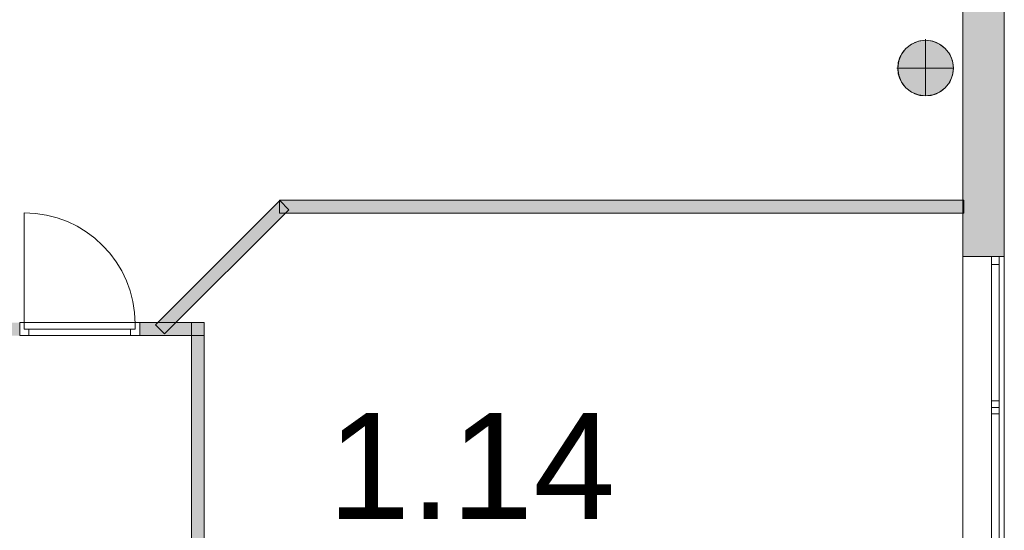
# Model space of a CAD drawing. Header units: inches. Extents: x 15 to 546804, y -66 to 267312.
# Tile 123 of 256: x 443757 to 451381, y 65258 to 69213. Entities that reach past the tile are written whole.
import ezdxf

# ---------------------------------------------------------------- set-up
doc = ezdxf.new("R2010")
doc.units = ezdxf.units.IN
doc.header["$MEASUREMENT"] = 0
doc.layers.add('Binnenwanden', color=2, linetype='Continuous')
doc.styles.add('style1', font='arial.ttf', dxfattribs={"height": 250})

msp = doc.modelspace()

# ---------------------------------------------------------------- hatches: boundary and pattern name
at = {"lineweight": 20}
h = msp.add_hatch(color=7, dxfattribs=at)
h.dxf.hatch_style = 1
h.paths.add_polyline_path([(443686.5, 72884), (443586.5, 72884), (443586.5, 66866.8), (443686.5, 66866.8)])
h.paths.add_polyline_path([(443757.5, 66866.8), (443586.5, 66866.8), (443586.5, 66766.8), (443757.5, 66766.8)])
h.paths.add_polyline_path([(444808, 66849.3), (444825.5, 66866.8), (444686.5, 66866.8), (444686.5, 66766.8), (445086.5, 66766.8), (445086.5, 66866.8), (444966.9, 66866.8), (444878.6, 66778.6)])
h = msp.add_hatch(color=7, dxfattribs=at)
h.dxf.hatch_style = 1
h.paths.add_polyline_path([(451060.6, 67377.8), (451380.6, 67377.8), (451380.6, 69922.8), (451060.6, 69922.8)])
h = msp.add_hatch(color=7, dxfattribs=at)
h.dxf.hatch_style = 1
h.paths.add_polyline_path([(450986.4, 68838.6, 1), (450555.6, 68838.6, 1)])
h = msp.add_hatch(color=7, dxfattribs=at)
h.dxf.hatch_style = 1
h.paths.add_polyline_path([(444966.9, 66866.8), (444825.5, 66866.8), (444808, 66849.3), (444878.6, 66778.6)])
h.paths.add_polyline_path([(445815.3, 67714.8), (445768.1, 67714.8), (445768.1, 67809.1), (444825.5, 66866.8), (444966.9, 66866.8)])
h = msp.add_hatch(color=7, dxfattribs=at)
h.dxf.hatch_style = 1
h.paths.add_polyline_path([(445768.1, 67714.8), (451060.6, 67714.8), (451060.6, 67814.8), (445768.1, 67814.8)])
h = msp.add_hatch(color=7, dxfattribs=at)
h.dxf.hatch_style = 1
h.paths.add_polyline_path([(445186.5, 66866.8), (445086.5, 66866.8), (445086.5, 66766.8), (445186.5, 66766.8)])
h.paths.add_polyline_path([(445186.5, 66766.8), (445086.5, 66766.8), (445086.5, 65183.6), (445186.5, 65183.6)])
h.paths.add_polyline_path([(445186.5, 64254.6), (445086.5, 64254.6), (445086.5, 63824.9), (445186.5, 63824.9)])
h.paths.add_polyline_path([(451060.6, 64089.9), (445186.5, 64089.9), (445186.5, 63989.9), (451060.6, 63989.9)])
h.paths.add_polyline_path([(445186.5, 62895.9), (444886.5, 62895.9), (444886.5, 62795.9), (445186.5, 62795.9)])
h.paths.add_polyline_path([(444886.5, 62895.9), (444786.5, 62895.9), (444786.5, 61854.7, -0.124092), (444886.5, 61821.7)])
h.paths.add_polyline_path([(451060.6, 61089.9), (444886.5, 61089.9), (444886.5, 60989.9), (451060.6, 60989.9)])
h.paths.add_polyline_path([(444886.5, 61457.9, -0.124092), (444786.5, 61424.9), (444786.5, 59165.1), (444886.5, 59165.1)])

# ---------------------------------------------------------------- linework, layer by layer
at = {"color": 7, "lineweight": 20}
for p, q in [((451060.6, 76637.8), (451060.6, 56728.8)), ((451380.6, 76637.8), (451380.6, 60247.8)), ((451380.6, 76637.8, 300), (451380.6, 60247.8, 300)), ((451060.6, 69922.8, 4476.5), (451060.6, 67377.8, 4476.5)), ((451380.6, 67377.8, 4476.5), (451380.6, 69922.8, 4476.5)), ((450618.7, 68990.2, 0), (450618.7, 68990.2, 7000)), ((450663.3, 69024.4, 0), (450663.3, 69024.4, 7000)), ((450715.2, 69045.9, 0), (450715.2, 69045.9, 7000)), ((450771, 69060.9, 0), (450771, 69053.3, 0)), ((450771, 69053.3, 0), (450771, 69053.3, 7000)), ((450771, 69053.3, 0), (450771, 68622.4, 0)), ((450826.8, 69045.9, 0), (450826.8, 69045.9, 7000)), ((450878.7, 69024.4, 0), (450878.7, 69024.4, 7000)), ((450923.3, 68990.2, 0), (450923.3, 68990.2, 7000)), ((450584.4, 68945.5, 0), (450584.4, 68945.5, 7000)), ((450957.6, 68945.5, 0), (450957.6, 68945.5, 7000)), ((450548, 68837.8, 0), (450555.6, 68837.8, 0)), ((450555.6, 68837.8, 0), (450555.6, 68837.8, 7000)), ((450555.6, 68837.8, 0), (450986.4, 68837.8, 0)), ((450562.9, 68893.6, 0), (450562.9, 68893.6, 7000)), ((450979.1, 68893.6, 0), (450979.1, 68893.6, 7000)), ((450986.4, 68837.8, 0), (450986.4, 68837.8, 7000)), ((450562.9, 68782.1, 0), (450562.9, 68782.1, 7000)), ((450979.1, 68782.1, 0), (450979.1, 68782.1, 7000)), ((450584.4, 68730.1, 0), (450584.4, 68730.1, 7000)), ((450618.7, 68685.5, 0), (450618.7, 68685.5, 7000)), ((450923.3, 68685.5, 0), (450923.3, 68685.5, 7000)), ((450957.6, 68730.1, 0), (450957.6, 68730.1, 7000)), ((450663.3, 68651.3, 0), (450663.3, 68651.3, 7000)), ((450715.2, 68629.7, 0), (450715.2, 68629.7, 7000)), ((450771, 68622.4, 0), (450771, 68622.4, 7000)), ((450826.8, 68629.7, 0), (450826.8, 68629.7, 7000)), ((450878.7, 68651.3, 0), (450878.7, 68651.3, 7000)), ((444808, 66849.3, 7000), (445771, 67812, 7000)), ((444808, 66849.3, 9700), (445771, 67812, 9700)), ((451060.6, 67814.8, 0), (445768.1, 67814.8, 0)), ((445768.1, 67814.8, 0), (445768.1, 67714.8, 0)), ((445768.1, 67714.8, 7000), (445768.1, 67814.8, 7000)), ((445768.1, 67814.8, 7000), (451068.4, 67814.8, 7000)), ((445768.1, 67814.8, 9700), (451068.4, 67814.8, 9700)), ((445768.1, 67714.8, 9700), (445768.1, 67814.8, 9700)), ((445768.1, 67814.8, 7000), (445768.1, 67814.8, 9700)), ((445771, 67812, 7000), (445841.7, 67741.3, 7000)), ((445771, 67812, 9700), (445841.7, 67741.3, 9700)), ((445771, 67812, 7000), (445771, 67812, 9700)), ((451060.6, 67714.8, 0), (451060.6, 67814.8, 0)), ((451068.4, 67814.8, 7000), (451068.4, 67714.8, 7000)), ((451068.4, 67814.8, 9700), (451068.4, 67714.8, 9700)), ((451068.4, 67814.8, 7000), (451068.4, 67814.8, 9700)), ((443792.5, 66856.8, 7000), (443792.5, 67715.8, 7000)), ((445841.7, 67741.3, 7000), (444878.6, 66778.6, 7000)), ((445841.7, 67741.3, 9700), (444878.6, 66778.6, 9700)), ((445768.1, 67714.8, 0), (451060.6, 67714.8, 0)), ((451068.4, 67714.8, 7000), (445768.1, 67714.8, 7000)), ((451068.4, 67714.8, 9700), (445768.1, 67714.8, 9700)), ((445768.1, 67714.8, 7000), (445768.1, 67714.8, 9700)), ((445841.7, 67741.3, 7000), (445841.7, 67741.3, 9700)), ((451068.4, 67714.8, 7000), (451068.4, 67714.8, 9700)), ((451060.6, 67377.8, 4476.5), (451380.6, 67377.8, 4476.5)), ((451380.6, 67377.8, 4476.5), (451060.6, 67377.8, 4476.5)), ((451280.6, 67377.8, 6076.5), (451280.6, 62677.8, 6076.5)), ((451280.6, 62677.8, 4476.5), (451280.6, 67377.8, 4476.5)), ((451280.6, 67377.8, 4476.5), (451280.6, 67377.8, 6076.5)), ((451380.6, 67377.8, 6076.5), (451280.6, 67377.8, 6076.5)), ((451380.6, 67377.8, 4476.5), (451280.6, 67377.8, 4476.5)), ((451280.6, 67377.8, 4476.5), (451280.6, 65027.8, 4476.5)), ((451340.6, 67377.8, 4476.5), (451280.6, 67377.8, 4476.5)), ((451340.6, 67377.8, 6076.5), (451280.6, 67377.8, 6076.5)), ((451280.6, 65027.8, 6076.5), (451280.6, 67377.8, 6076.5)), ((451280.6, 67377.8, 6076.5), (451280.6, 67377.8, 4476.5)), ((451340.6, 67317.8, 4536.5), (451280.6, 67317.8, 4536.5)), ((451280.6, 65087.8, 4536.5), (451280.6, 67317.8, 4536.5)), ((451340.6, 67317.8, 6016.5), (451280.6, 67317.8, 6016.5)), ((451280.6, 67317.8, 4536.5), (451280.6, 67317.8, 6016.5)), ((451280.6, 67317.8, 6016.5), (451280.6, 65087.8, 6016.5)), ((451340.6, 67377.8, 4476.5), (451340.6, 65027.8, 4476.5)), ((451340.6, 65027.8, 6076.5), (451340.6, 67377.8, 6076.5)), ((451340.6, 67377.8, 6076.5), (451340.6, 67377.8, 4476.5)), ((451340.6, 65087.8, 4536.5), (451340.6, 67317.8, 4536.5)), ((451340.6, 67317.8, 4536.5), (451340.6, 67317.8, 6016.5)), ((451340.6, 67317.8, 6016.5), (451340.6, 65087.8, 6016.5)), ((451380.6, 67377.8, 6076.5), (451380.6, 62677.8, 6076.5)), ((451380.6, 62677.8, 4476.5), (451380.6, 67377.8, 4476.5)), ((451380.6, 67377.8, 4476.5), (451380.6, 67377.8, 6076.5)), ((443827.5, 66866.8, 9200), (443757.5, 66866.8, 9200)), ((443757.5, 66766.8, 9200), (443757.5, 66866.8, 9200)), ((443757.5, 66766.8, 9700), (443757.5, 66866.8, 9700)), ((443757.5, 66866.8, 9200), (443757.5, 66866.8, 9700)), ((443757.5, 66866.8, 9700), (444686.5, 66866.8, 9700)), ((443757.5, 66866.8, 7000), (443792.5, 66866.8, 7000)), ((444686.5, 66866.8, 9200), (443757.5, 66866.8, 9200)), ((443757.5, 66866.8, 9200), (443757.5, 66866.8, 7000)), ((443757.5, 66766.8, 7000), (443757.5, 66866.8, 7000)), ((443757.5, 66766.8, 9200), (443757.5, 66866.8, 9200)), ((443792.5, 66816.8, 7000), (443792.5, 66866.8, 7000)), ((443792.5, 66866.8, 9165), (443792.5, 66866.8, 7000)), ((444651.5, 66866.8, 9165), (443792.5, 66866.8, 9165)), ((443792.5, 66816.8, 9165), (443792.5, 66866.8, 9165)), ((443792.5, 66856.8, 9165), (443792.5, 66856.8, 7000)), ((443792.5, 66816.8, 9165), (443792.5, 66856.8, 9165)), ((443792.5, 66816.8, 7000), (443792.5, 66856.8, 7000)), ((443827.5, 66866.8, 9630), (444616.5, 66866.8, 9630)), ((443827.5, 66866.8, 9200), (443827.5, 66866.8, 9630)), ((444616.5, 66866.8, 9630), (444616.5, 66866.8, 9200)), ((444686.5, 66866.8, 9200), (444616.5, 66866.8, 9200)), ((444651.5, 66866.8, 7000), (444686.5, 66866.8, 7000)), ((444651.5, 66816.8, 7000), (444651.5, 66866.8, 7000)), ((444651.5, 66866.8, 7000), (444651.5, 66866.8, 9165)), ((444651.5, 66816.8, 9165), (444651.5, 66866.8, 9165)), ((444651.5, 66856.8, 7000), (444651.5, 66856.8, 9165)), ((444651.5, 66816.8, 9165), (444651.5, 66856.8, 9165)), ((444651.5, 66816.8, 7000), (444651.5, 66856.8, 7000)), ((444686.5, 66766.8, 9200), (444686.5, 66866.8, 9200)), ((444686.5, 66866.8, 9700), (444686.5, 66866.8, 9200)), ((444686.5, 66766.8, 9700), (444686.5, 66866.8, 9700)), ((444686.5, 66866.8, 7000), (444686.5, 66866.8, 9200)), ((444686.5, 66766.8, 7000), (444686.5, 66866.8, 7000)), ((444686.5, 66766.8, 9200), (444686.5, 66866.8, 9200)), ((444686.5, 66766.8, 7000), (444686.5, 66866.8, 7000)), ((444686.5, 66866.8, 7000), (445186.5, 66866.8, 7000)), ((444686.5, 66766.8, 9700), (444686.5, 66866.8, 9700)), ((444686.5, 66866.8, 9700), (445186.5, 66866.8, 9700)), ((444686.5, 66866.8, 7000), (444686.5, 66866.8, 9700)), ((445086.5, 66866.8, 7000), (445186.5, 66866.8, 7000)), ((445086.5, 65183.6, 7000), (445086.5, 66866.8, 7000)), ((445086.5, 66866.8, 9700), (445186.5, 66866.8, 9700)), ((445086.5, 65183.6, 9700), (445086.5, 66866.8, 9700)), ((445086.5, 66866.8, 7000), (445086.5, 66866.8, 9700)), ((445186.5, 66866.8, 7000), (445186.5, 65183.6, 7000)), ((445186.5, 66866.8, 9700), (445186.5, 65183.6, 9700)), ((445186.5, 66866.8, 7000), (445186.5, 66866.8, 9700)), ((445186.5, 66866.8, 7000), (445186.5, 66766.8, 7000)), ((445186.5, 66866.8, 9700), (445186.5, 66766.8, 9700)), ((445186.5, 66866.8, 7000), (445186.5, 66866.8, 9700)), ((443792.5, 66816.8, 9165), (443792.5, 66816.8, 7000)), ((443827.5, 66816.8, 7000), (443792.5, 66816.8, 7000)), ((443827.5, 66816.8, 9165), (443792.5, 66816.8, 9165)), ((443792.5, 66816.8, 7000), (444651.5, 66816.8, 7000)), ((443792.5, 66816.8, 9165), (443792.5, 66816.8, 7000)), ((444651.5, 66816.8, 9165), (443792.5, 66816.8, 9165)), ((443792.5, 66816.8, 7000), (443847.3, 66816.8, 7070.8)), ((443847.3, 66816.8, 9059.2), (443792.5, 66816.8, 9130)), ((443827.5, 66816.8, 9630), (444616.5, 66816.8, 9630)), ((444616.5, 66816.8, 9200), (443827.5, 66816.8, 9200)), ((443827.5, 66816.8, 9200), (443827.5, 66816.8, 9630)), ((443827.5, 66766.8, 7000), (443827.5, 66816.8, 7000)), ((443827.5, 66766.8, 9130), (443827.5, 66816.8, 9130)), ((443827.5, 66816.8, 9130), (443827.5, 66816.8, 7000)), ((444616.5, 66816.8, 9130), (443827.5, 66816.8, 9130)), ((444616.5, 66816.8, 9165), (443827.5, 66816.8, 9165)), ((443827.5, 66816.8, 9130), (443827.5, 66816.8, 9165)), ((443956.8, 66816.8, 8917.6), (443902, 66816.8, 8988.4)), ((443902, 66816.8, 7141.6), (443956.8, 66816.8, 7212.4)), ((444066.4, 66816.8, 8776), (444011.6, 66816.8, 8846.8)), ((444011.6, 66816.8, 7283.2), (444066.4, 66816.8, 7354)), ((444175.9, 66816.8, 8634.5), (444121.1, 66816.8, 8705.2)), ((444121.1, 66816.8, 7424.8), (444175.9, 66816.8, 7495.5)), ((444285.4, 66816.8, 8492.9), (444230.7, 66816.8, 8563.7)), ((444230.7, 66816.8, 7566.3), (444285.4, 66816.8, 7637.1)), ((444395, 66816.8, 8351.3), (444340.2, 66816.8, 8422.1)), ((444340.2, 66816.8, 7707.9), (444395, 66816.8, 7778.7)), ((444504.5, 66816.8, 8209.7), (444449.8, 66816.8, 8280.5)), ((444449.8, 66816.8, 7849.5), (444504.5, 66816.8, 7920.3)), ((444614.1, 66816.8, 8068.1), (444559.3, 66816.8, 8138.9)), ((444559.3, 66816.8, 7991.1), (444614.1, 66816.8, 8061.9)), ((444616.5, 66816.8, 9630), (444616.5, 66816.8, 9200)), ((444616.5, 66766.8, 9130), (444616.5, 66816.8, 9130)), ((444616.5, 66766.8, 7000), (444616.5, 66816.8, 7000)), ((444616.5, 66816.8, 7000), (444616.5, 66816.8, 9130)), ((444616.5, 66816.8, 7000), (444651.5, 66816.8, 7000)), ((444616.5, 66816.8, 9165), (444651.5, 66816.8, 9165)), ((444616.5, 66816.8, 9130), (444616.5, 66816.8, 9165)), ((444651.5, 66816.8, 7000), (444651.5, 66816.8, 9165)), ((444651.5, 66816.8, 7000), (444651.5, 66816.8, 9165)), ((444878.6, 66778.6, 7000), (444808, 66849.3, 7000)), ((444878.6, 66778.6, 9700), (444808, 66849.3, 9700)), ((444808, 66849.3, 7000), (444808, 66849.3, 9700)), ((444878.6, 66778.6, 7000), (444878.6, 66778.6, 9700)), ((443827.5, 66766.8, 9200), (443757.5, 66766.8, 9200)), ((443757.5, 66766.8, 9200), (443757.5, 66766.8, 9700)), ((443757.5, 66766.8, 9700), (444686.5, 66766.8, 9700)), ((443757.5, 66766.8, 7000), (443827.5, 66766.8, 7000)), ((444686.5, 66766.8, 9200), (443757.5, 66766.8, 9200)), ((443757.5, 66766.8, 9200), (443757.5, 66766.8, 7000)), ((443827.5, 66766.8, 9200), (443827.5, 66766.8, 9630)), ((443827.5, 66766.8, 9630), (444616.5, 66766.8, 9630)), ((444616.5, 66766.8, 9130), (443827.5, 66766.8, 9130)), ((443827.5, 66766.8, 9130), (443827.5, 66766.8, 7000)), ((444686.5, 66766.8, 9200), (444616.5, 66766.8, 9200)), ((444616.5, 66766.8, 9630), (444616.5, 66766.8, 9200)), ((444616.5, 66766.8, 7000), (444616.5, 66766.8, 9130)), ((444616.5, 66766.8, 7000), (444686.5, 66766.8, 7000)), ((444686.5, 66766.8, 9700), (444686.5, 66766.8, 9200)), ((444686.5, 66766.8, 7000), (444686.5, 66766.8, 9200)), ((445186.5, 66766.8, 7000), (444686.5, 66766.8, 7000)), ((445186.5, 66766.8, 9700), (444686.5, 66766.8, 9700)), ((444686.5, 66766.8, 7000), (444686.5, 66766.8, 9700)), ((445186.5, 66766.8, 7000), (445186.5, 66766.8, 9700)), ((451340.6, 66259.8, 6016.5), (451280.6, 66259.8, 6016.5)), ((451280.6, 66259.8, 6016.5), (451280.6, 66209.8, 6016.5)), ((451340.6, 66259.8, 4536.5), (451280.6, 66259.8, 4536.5)), ((451280.6, 66259.8, 4536.5), (451280.6, 66259.8, 6016.5)), ((451280.6, 66209.8, 4536.5), (451280.6, 66259.8, 4536.5)), ((451340.6, 66259.8, 6016.5), (451340.6, 66209.8, 6016.5)), ((451340.6, 66259.8, 4536.5), (451340.6, 66259.8, 6016.5)), ((451340.6, 66209.8, 4536.5), (451340.6, 66259.8, 4536.5)), ((451340.6, 66209.8, 6016.5), (451280.6, 66209.8, 6016.5)), ((451280.6, 66209.8, 6016.5), (451280.6, 66159.8, 6016.5)), ((451340.6, 66209.8, 4536.5), (451280.6, 66209.8, 4536.5)), ((451280.6, 66209.8, 4536.5), (451280.6, 66209.8, 6016.5)), ((451280.6, 66159.8, 4536.5), (451280.6, 66209.8, 4536.5)), ((451340.6, 66209.8, 6016.5), (451280.6, 66209.8, 6016.5)), ((451340.6, 66209.8, 4536.5), (451280.6, 66209.8, 4536.5)), ((451280.6, 66209.8, 6016.5), (451280.6, 66209.8, 4536.5)), ((451340.6, 66209.8, 6016.5), (451340.6, 66159.8, 6016.5)), ((451340.6, 66209.8, 4536.5), (451340.6, 66209.8, 6016.5)), ((451340.6, 66159.8, 4536.5), (451340.6, 66209.8, 4536.5)), ((451340.6, 66209.8, 6016.5), (451340.6, 66209.8, 4536.5)), ((451340.6, 66159.8, 6016.5), (451280.6, 66159.8, 6016.5)), ((451340.6, 66159.8, 4536.5), (451280.6, 66159.8, 4536.5)), ((451280.6, 66159.8, 6016.5), (451280.6, 66159.8, 4536.5)), ((451340.6, 66159.8, 6016.5), (451340.6, 66159.8, 4536.5))]:
    msp.add_line(p, q, dxfattribs=at)
for centre in [(450771, 68837.8, 7000), (450771, 68837.8, 0)]:
    msp.add_circle(centre, 215.4, dxfattribs=at)
for centre in [(443792.5, 66856.8, 7000), (443792.5, 66856.8, 0)]:
    msp.add_ellipse(centre, major_axis=(0, 859.5), ratio=0.999391, start_param=4.712389, end_param=6.283185, dxfattribs=at)
for points, invisible_edges in [([(451380.6, 76637.8), (451380.6, 60247.8, 300), (451380.6, 60247.8)], 1), ([(451380.6, 60247.8, 300), (451380.6, 76637.8), (451380.6, 76637.8, 300)], 1), ([(450584.4, 68730.1, 0), (450584.4, 68945.5, 0), (450618.7, 68990.2, 0)], 13), ([(450584.4, 68730.1, 0), (450618.7, 68990.2, 0), (450618.7, 68685.5, 0)], 3), ([(450618.7, 68990.2, 7000), (450584.4, 68945.5, 0), (450584.4, 68945.5, 7000)], 1), ([(450584.4, 68945.5, 0), (450618.7, 68990.2, 7000), (450618.7, 68990.2, 0)], 1), ([(450584.4, 68945.5, 7000), (450618.7, 68685.5, 7000), (450618.7, 68990.2, 7000)], 3), ([(450618.7, 68685.5, 0), (450618.7, 68990.2, 0), (450663.3, 69024.4, 0)], 13), ([(450618.7, 68685.5, 0), (450663.3, 69024.4, 0), (450663.3, 68651.3, 0)], 3), ([(450618.7, 68990.2, 7000), (450663.3, 69024.4, 0), (450618.7, 68990.2, 0)], 1), ([(450663.3, 69024.4, 0), (450618.7, 68990.2, 7000), (450663.3, 69024.4, 7000)], 1), ([(450618.7, 68990.2, 7000), (450663.3, 68651.3, 7000), (450663.3, 69024.4, 7000)], 3), ([(450618.7, 68990.2, 7000), (450618.7, 68685.5, 7000), (450663.3, 68651.3, 7000)], 13), ([(450663.3, 69024.4, 7000), (450715.2, 69045.9, 0), (450663.3, 69024.4, 0)], 1), ([(450715.2, 69045.9, 0), (450663.3, 69024.4, 7000), (450715.2, 69045.9, 7000)], 1), ([(450663.3, 68651.3, 0), (450663.3, 69024.4, 0), (450715.2, 69045.9, 0)], 13), ([(450663.3, 68651.3, 0), (450715.2, 69045.9, 0), (450715.2, 68629.7, 0)], 3), ([(450663.3, 69024.4, 7000), (450715.2, 68629.7, 7000), (450715.2, 69045.9, 7000)], 3), ([(450663.3, 69024.4, 7000), (450663.3, 68651.3, 7000), (450715.2, 68629.7, 7000)], 13), ([(450715.2, 69045.9, 7000), (450771, 69053.3, 0), (450715.2, 69045.9, 0)], 1), ([(450771, 69053.3, 0), (450715.2, 69045.9, 7000), (450771, 69053.3, 7000)], 1), ([(450715.2, 68629.7, 0), (450715.2, 69045.9, 0), (450771, 69053.3, 0)], 13), ([(450715.2, 68629.7, 0), (450771, 69053.3, 0), (450771, 68622.4, 0)], 3), ([(450715.2, 69045.9, 7000), (450771, 68622.4, 7000), (450771, 69053.3, 7000)], 3), ([(450715.2, 69045.9, 7000), (450715.2, 68629.7, 7000), (450771, 68622.4, 7000)], 13), ([(450771, 69053.3, 7000), (450826.8, 69045.9, 0), (450771, 69053.3, 0)], 1), ([(450826.8, 69045.9, 0), (450771, 69053.3, 7000), (450826.8, 69045.9, 7000)], 1), ([(450771, 68622.4, 0), (450771, 69053.3, 0), (450826.8, 69045.9, 0)], 13), ([(450771, 69053.3, 7000), (450771, 68622.4, 7000), (450826.8, 68629.7, 7000)], 13), ([(450771, 69053.3, 7000), (450826.8, 68629.7, 7000), (450826.8, 69045.9, 7000)], 3), ([(450771, 68622.4, 0), (450826.8, 69045.9, 0), (450826.8, 68629.7, 0)], 3), ([(450826.8, 69045.9, 7000), (450878.7, 69024.4, 0), (450826.8, 69045.9, 0)], 1), ([(450878.7, 69024.4, 0), (450826.8, 69045.9, 7000), (450878.7, 69024.4, 7000)], 1), ([(450826.8, 68629.7, 0), (450826.8, 69045.9, 0), (450878.7, 69024.4, 0)], 13), ([(450826.8, 69045.9, 7000), (450826.8, 68629.7, 7000), (450878.7, 68651.3, 7000)], 13), ([(450826.8, 69045.9, 7000), (450878.7, 68651.3, 7000), (450878.7, 69024.4, 7000)], 3), ([(450826.8, 68629.7, 0), (450878.7, 69024.4, 0), (450878.7, 68651.3, 0)], 3), ([(450878.7, 69024.4, 7000), (450923.3, 68990.2, 0), (450878.7, 69024.4, 0)], 1), ([(450923.3, 68990.2, 0), (450878.7, 69024.4, 7000), (450923.3, 68990.2, 7000)], 1), ([(450878.7, 68651.3, 0), (450878.7, 69024.4, 0), (450923.3, 68990.2, 0)], 13), ([(450878.7, 69024.4, 7000), (450878.7, 68651.3, 7000), (450923.3, 68685.5, 7000)], 13), ([(450878.7, 69024.4, 7000), (450923.3, 68685.5, 7000), (450923.3, 68990.2, 7000)], 3), ([(450878.7, 68651.3, 0), (450923.3, 68990.2, 0), (450923.3, 68685.5, 0)], 3), ([(450923.3, 68990.2, 0), (450957.6, 68945.5, 7000), (450957.6, 68945.5, 0)], 1), ([(450957.6, 68945.5, 7000), (450923.3, 68990.2, 0), (450923.3, 68990.2, 7000)], 1), ([(450923.3, 68685.5, 0), (450923.3, 68990.2, 0), (450957.6, 68945.5, 0)], 13), ([(450923.3, 68990.2, 7000), (450923.3, 68685.5, 7000), (450957.6, 68730.1, 7000)], 13), ([(450923.3, 68990.2, 7000), (450957.6, 68730.1, 7000), (450957.6, 68945.5, 7000)], 3), ([(450562.9, 68782.1, 0), (450562.9, 68893.6, 0), (450584.4, 68945.5, 0)], 13), ([(450562.9, 68782.1, 0), (450584.4, 68945.5, 0), (450584.4, 68730.1, 0)], 3), ([(450584.4, 68945.5, 7000), (450562.9, 68893.6, 0), (450562.9, 68893.6, 7000)], 1), ([(450562.9, 68893.6, 0), (450584.4, 68945.5, 7000), (450584.4, 68945.5, 0)], 1), ([(450562.9, 68893.6, 7000), (450584.4, 68730.1, 7000), (450584.4, 68945.5, 7000)], 3), ([(450584.4, 68945.5, 7000), (450584.4, 68730.1, 7000), (450618.7, 68685.5, 7000)], 13), ([(450923.3, 68685.5, 0), (450957.6, 68945.5, 0), (450957.6, 68730.1, 0)], 3), ([(450957.6, 68945.5, 0), (450979.1, 68893.6, 7000), (450979.1, 68893.6, 0)], 1), ([(450979.1, 68893.6, 7000), (450957.6, 68945.5, 0), (450957.6, 68945.5, 7000)], 1), ([(450957.6, 68730.1, 0), (450957.6, 68945.5, 0), (450979.1, 68893.6, 0)], 13), ([(450957.6, 68945.5, 7000), (450957.6, 68730.1, 7000), (450979.1, 68782.1, 7000)], 13), ([(450957.6, 68945.5, 7000), (450979.1, 68782.1, 7000), (450979.1, 68893.6, 7000)], 3), ([(450562.9, 68893.6, 0), (450562.9, 68782.1, 0), (450555.6, 68837.8, 0)], 1), ([(450562.9, 68893.6, 7000), (450555.6, 68837.8, 0), (450555.6, 68837.8, 7000)], 1), ([(450555.6, 68837.8, 0), (450562.9, 68893.6, 7000), (450562.9, 68893.6, 0)], 1), ([(450562.9, 68782.1, 7000), (450562.9, 68893.6, 7000), (450555.6, 68837.8, 7000)], 1), ([(450555.6, 68837.8, 7000), (450562.9, 68782.1, 0), (450562.9, 68782.1, 7000)], 1), ([(450562.9, 68782.1, 0), (450555.6, 68837.8, 7000), (450555.6, 68837.8, 0)], 1), ([(450562.9, 68893.6, 7000), (450562.9, 68782.1, 7000), (450584.4, 68730.1, 7000)], 13), ([(450957.6, 68730.1, 0), (450979.1, 68893.6, 0), (450979.1, 68782.1, 0)], 3), ([(450979.1, 68893.6, 0), (450986.4, 68837.8, 7000), (450986.4, 68837.8, 0)], 1), ([(450986.4, 68837.8, 7000), (450979.1, 68893.6, 0), (450979.1, 68893.6, 7000)], 1), ([(450979.1, 68782.1, 0), (450979.1, 68893.6, 0), (450986.4, 68837.8, 0)], 1), ([(450979.1, 68893.6, 7000), (450979.1, 68782.1, 7000), (450986.4, 68837.8, 7000)], 1), ([(450986.4, 68837.8, 0), (450979.1, 68782.1, 7000), (450979.1, 68782.1, 0)], 1), ([(450979.1, 68782.1, 7000), (450986.4, 68837.8, 0), (450986.4, 68837.8, 7000)], 1), ([(450562.9, 68782.1, 7000), (450584.4, 68730.1, 0), (450584.4, 68730.1, 7000)], 1), ([(450584.4, 68730.1, 0), (450562.9, 68782.1, 7000), (450562.9, 68782.1, 0)], 1), ([(450979.1, 68782.1, 0), (450957.6, 68730.1, 7000), (450957.6, 68730.1, 0)], 1), ([(450957.6, 68730.1, 7000), (450979.1, 68782.1, 0), (450979.1, 68782.1, 7000)], 1), ([(450584.4, 68730.1, 7000), (450618.7, 68685.5, 0), (450618.7, 68685.5, 7000)], 1), ([(450618.7, 68685.5, 0), (450584.4, 68730.1, 7000), (450584.4, 68730.1, 0)], 1), ([(450663.3, 68651.3, 7000), (450618.7, 68685.5, 0), (450663.3, 68651.3, 0)], 1), ([(450618.7, 68685.5, 0), (450663.3, 68651.3, 7000), (450618.7, 68685.5, 7000)], 1), ([(450923.3, 68685.5, 7000), (450878.7, 68651.3, 0), (450923.3, 68685.5, 0)], 1), ([(450878.7, 68651.3, 0), (450923.3, 68685.5, 7000), (450878.7, 68651.3, 7000)], 1), ([(450957.6, 68730.1, 0), (450923.3, 68685.5, 7000), (450923.3, 68685.5, 0)], 1), ([(450923.3, 68685.5, 7000), (450957.6, 68730.1, 0), (450957.6, 68730.1, 7000)], 1), ([(450715.2, 68629.7, 7000), (450663.3, 68651.3, 0), (450715.2, 68629.7, 0)], 1), ([(450663.3, 68651.3, 0), (450715.2, 68629.7, 7000), (450663.3, 68651.3, 7000)], 1), ([(450771, 68622.4, 7000), (450715.2, 68629.7, 0), (450771, 68622.4, 0)], 1), ([(450715.2, 68629.7, 0), (450771, 68622.4, 7000), (450715.2, 68629.7, 7000)], 1), ([(450826.8, 68629.7, 7000), (450771, 68622.4, 0), (450826.8, 68629.7, 0)], 1), ([(450771, 68622.4, 0), (450826.8, 68629.7, 7000), (450771, 68622.4, 7000)], 1), ([(450878.7, 68651.3, 7000), (450826.8, 68629.7, 0), (450878.7, 68651.3, 0)], 1), ([(450826.8, 68629.7, 0), (450878.7, 68651.3, 7000), (450826.8, 68629.7, 7000)], 1), ([(445771, 67812, 9700), (444808, 66849.3, 7000), (444808, 66849.3, 9700)], 1), ([(444808, 66849.3, 7000), (445771, 67812, 9700), (445771, 67812, 7000)], 1), ([(444808, 66849.3, 9700), (445841.7, 67741.3, 9700), (445771, 67812, 9700)], 1), ([(445841.7, 67741.3, 7000), (444808, 66849.3, 7000), (445771, 67812, 7000)], 1), ([(445768.1, 67714.8, 9700), (445768.1, 67814.8, 7000), (445768.1, 67714.8, 7000)], 1), ([(445768.1, 67814.8, 7000), (445768.1, 67714.8, 9700), (445768.1, 67814.8, 9700)], 1), ([(451068.4, 67814.8, 9700), (445768.1, 67814.8, 7000), (445768.1, 67814.8, 9700)], 1), ([(445768.1, 67814.8, 7000), (451068.4, 67814.8, 9700), (451068.4, 67814.8, 7000)], 1), ([(445768.1, 67814.8, 9700), (451068.4, 67714.8, 9700), (451068.4, 67814.8, 9700)], 1), ([(451068.4, 67714.8, 9700), (445768.1, 67814.8, 9700), (445768.1, 67714.8, 9700)], 1), ([(451068.4, 67714.8, 7000), (445768.1, 67814.8, 7000), (451068.4, 67814.8, 7000)], 1), ([(445768.1, 67814.8, 7000), (451068.4, 67714.8, 7000), (445768.1, 67714.8, 7000)], 1), ([(445771, 67812, 9700), (445841.7, 67741.3, 7000), (445771, 67812, 7000)], 1), ([(445841.7, 67741.3, 7000), (445771, 67812, 9700), (445841.7, 67741.3, 9700)], 1), ([(451068.4, 67814.8, 9700), (451068.4, 67714.8, 7000), (451068.4, 67814.8, 7000)], 1), ([(451068.4, 67714.8, 7000), (451068.4, 67814.8, 9700), (451068.4, 67714.8, 9700)], 1), ([(445841.7, 67741.3, 9700), (444808, 66849.3, 9700), (444878.6, 66778.6, 9700)], 1), ([(444808, 66849.3, 7000), (445841.7, 67741.3, 7000), (444878.6, 66778.6, 7000)], 1), ([(445841.7, 67741.3, 7000), (444878.6, 66778.6, 9700), (444878.6, 66778.6, 7000)], 1), ([(444878.6, 66778.6, 9700), (445841.7, 67741.3, 7000), (445841.7, 67741.3, 9700)], 1), ([(451068.4, 67714.8, 7000), (445768.1, 67714.8, 9700), (445768.1, 67714.8, 7000)], 1), ([(445768.1, 67714.8, 9700), (451068.4, 67714.8, 7000), (451068.4, 67714.8, 9700)], 1), ([(451280.6, 67377.8, 4476.5), (451280.6, 62677.8, 6076.5), (451280.6, 62677.8, 4476.5)], 1), ([(451280.6, 62677.8, 6076.5), (451280.6, 67377.8, 4476.5), (451280.6, 67377.8, 6076.5)], 1), ([(451380.6, 67377.8, 6076.5), (451280.6, 62677.8, 6076.5), (451280.6, 67377.8, 6076.5)], 1), ([(451280.6, 62677.8, 6076.5), (451380.6, 67377.8, 6076.5), (451380.6, 62677.8, 6076.5)], 1), ([(451380.6, 62677.8, 4476.5), (451280.6, 67377.8, 4476.5), (451280.6, 62677.8, 4476.5)], 1), ([(451280.6, 67377.8, 4476.5), (451380.6, 62677.8, 4476.5), (451380.6, 67377.8, 4476.5)], 1), ([(451280.6, 67377.8, 6076.5), (451340.6, 65027.8, 6076.5), (451340.6, 67377.8, 6076.5)], 1), ([(451340.6, 65027.8, 6076.5), (451280.6, 67377.8, 6076.5), (451280.6, 65027.8, 6076.5)], 1), ([(451280.6, 65027.8, 4476.5), (451340.6, 67377.8, 4476.5), (451340.6, 65027.8, 4476.5)], 1), ([(451340.6, 67377.8, 4476.5), (451280.6, 65027.8, 4476.5), (451280.6, 67377.8, 4476.5)], 1), ([(451280.6, 67377.8, 4476.5), (451280.6, 67317.8, 4536.5), (451280.6, 67377.8, 6076.5)], 3), ([(451280.6, 67317.8, 4536.5), (451280.6, 67377.8, 4476.5), (451280.6, 65027.8, 4476.5)], 13), ([(451280.6, 67377.8, 6076.5), (451280.6, 67317.8, 6016.5), (451280.6, 65027.8, 6076.5)], 3), ([(451280.6, 67317.8, 6016.5), (451280.6, 67377.8, 6076.5), (451280.6, 67317.8, 4536.5)], 3), ([(451280.6, 67377.8, 6076.5), (451340.6, 67377.8, 4476.5), (451280.6, 67377.8, 4476.5)], 1), ([(451340.6, 67377.8, 4476.5), (451280.6, 67377.8, 6076.5), (451340.6, 67377.8, 6076.5)], 1), ([(451380.6, 67377.8, 6076.5), (451280.6, 67377.8, 4476.5), (451380.6, 67377.8, 4476.5)], 1), ([(451280.6, 67377.8, 4476.5), (451380.6, 67377.8, 6076.5), (451280.6, 67377.8, 6076.5)], 1), ([(451280.6, 67317.8, 4536.5), (451340.6, 65087.8, 4536.5), (451340.6, 67317.8, 4536.5)], 1), ([(451340.6, 65087.8, 4536.5), (451280.6, 67317.8, 4536.5), (451280.6, 65087.8, 4536.5)], 1), ([(451280.6, 65087.8, 6016.5), (451340.6, 67317.8, 6016.5), (451340.6, 65087.8, 6016.5)], 1), ([(451340.6, 67317.8, 6016.5), (451280.6, 65087.8, 6016.5), (451280.6, 67317.8, 6016.5)], 1), ([(451280.6, 67317.8, 4536.5), (451280.6, 65027.8, 4476.5), (451280.6, 65087.8, 4536.5)], 3), ([(451280.6, 65027.8, 6076.5), (451280.6, 67317.8, 6016.5), (451280.6, 65087.8, 6016.5)], 13), ([(451340.6, 67317.8, 6016.5), (451280.6, 67317.8, 4536.5), (451340.6, 67317.8, 4536.5)], 1), ([(451280.6, 67317.8, 4536.5), (451340.6, 67317.8, 6016.5), (451280.6, 67317.8, 6016.5)], 1), ([(451340.6, 67377.8, 6076.5), (451340.6, 67317.8, 6016.5), (451340.6, 67377.8, 4476.5)], 3), ([(451340.6, 67317.8, 6016.5), (451340.6, 67377.8, 6076.5), (451340.6, 65027.8, 6076.5)], 13), ([(451340.6, 67377.8, 4476.5), (451340.6, 67317.8, 4536.5), (451340.6, 65027.8, 4476.5)], 3), ([(451340.6, 67317.8, 4536.5), (451340.6, 67377.8, 4476.5), (451340.6, 67317.8, 6016.5)], 3), ([(451340.6, 67317.8, 6016.5), (451340.6, 65027.8, 6076.5), (451340.6, 65087.8, 6016.5)], 3), ([(451340.6, 65027.8, 4476.5), (451340.6, 67317.8, 4536.5), (451340.6, 65087.8, 4536.5)], 13), ([(443757.5, 66766.8, 7000), (443757.5, 66766.8, 9200), (443757.5, 66866.8, 7000)], 2), ([(443757.5, 66866.8, 9200), (443757.5, 66866.8, 7000), (443757.5, 66766.8, 9200)], 2), ([(443792.5, 66866.8, 7000), (443757.5, 66866.8, 7000), (443792.5, 66866.8, 9165)], 2), ([(443757.5, 66866.8, 9200), (443792.5, 66866.8, 9165), (443757.5, 66866.8, 7000)], 3), ([(444686.5, 66866.8, 9200), (443792.5, 66866.8, 9165), (443757.5, 66866.8, 9200)], 3), ([(444686.5, 66766.8, 9200), (444686.5, 66866.8, 9200), (443757.5, 66766.8, 9200)], 2), ([(443757.5, 66866.8, 9200), (443757.5, 66766.8, 9200), (444686.5, 66866.8, 9200)], 2), ([(443792.5, 66866.8, 7000), (443792.5, 66816.8, 7000), (443757.5, 66866.8, 7000)], 2), ([(443757.5, 66866.8, 7000), (443792.5, 66816.8, 7000), (443757.5, 66766.8, 7000)], 3), ([(444686.5, 66866.8, 9700), (443757.5, 66866.8, 9700), (444686.5, 66766.8, 9700)], 2), ([(443757.5, 66766.8, 9700), (444686.5, 66766.8, 9700), (443757.5, 66866.8, 9700)], 2), ([(443827.5, 66866.8, 9200), (443757.5, 66866.8, 9200), (443827.5, 66866.8, 9630)], 2), ([(443757.5, 66866.8, 9700), (443827.5, 66866.8, 9630), (443757.5, 66866.8, 9200)], 3), ([(444686.5, 66866.8, 9700), (443827.5, 66866.8, 9630), (443757.5, 66866.8, 9700)], 3), ([(443757.5, 66766.8, 9200), (443757.5, 66766.8, 9700), (443757.5, 66866.8, 9200)], 2), ([(443757.5, 66866.8, 9700), (443757.5, 66866.8, 9200), (443757.5, 66766.8, 9700)], 2), ([(443792.5, 66816.8, 7000), (443792.5, 66866.8, 7000), (443792.5, 66816.8, 9165)], 2), ([(443792.5, 66866.8, 9165), (443792.5, 66816.8, 9165), (443792.5, 66866.8, 7000)], 2), ([(443792.5, 66866.8, 9165), (444686.5, 66866.8, 9200), (444651.5, 66866.8, 9165)], 3), ([(444651.5, 66866.8, 9165), (444651.5, 66816.8, 9165), (443792.5, 66866.8, 9165)], 2), ([(444616.5, 66816.8, 9165), (443792.5, 66866.8, 9165), (444651.5, 66816.8, 9165)], 3), ([(443827.5, 66816.8, 9165), (443792.5, 66866.8, 9165), (444616.5, 66816.8, 9165)], 3), ([(443792.5, 66816.8, 9165), (443792.5, 66866.8, 9165), (443827.5, 66816.8, 9165)], 2), ([(443792.5, 66816.8, 7000), (443792.5, 66816.8, 9165), (443792.5, 66856.8, 7000)], 2), ([(443792.5, 66856.8, 9165), (443792.5, 66856.8, 7000), (443792.5, 66816.8, 9165)], 2), ([(443827.5, 66866.8, 9630), (444686.5, 66866.8, 9700), (444616.5, 66866.8, 9630)], 3), ([(444616.5, 66866.8, 9200), (444616.5, 66866.8, 9630), (444686.5, 66866.8, 9200)], 2), ([(444686.5, 66866.8, 9700), (444686.5, 66866.8, 9200), (444616.5, 66866.8, 9630)], 14), ([(444651.5, 66816.8, 7000), (444651.5, 66816.8, 9165), (444651.5, 66866.8, 7000)], 2), ([(444651.5, 66866.8, 9165), (444651.5, 66866.8, 7000), (444651.5, 66816.8, 9165)], 2), ([(444686.5, 66866.8, 7000), (444651.5, 66866.8, 7000), (444686.5, 66866.8, 9200)], 2), ([(444651.5, 66866.8, 9165), (444686.5, 66866.8, 9200), (444651.5, 66866.8, 7000)], 3), ([(444686.5, 66866.8, 7000), (444686.5, 66766.8, 7000), (444651.5, 66866.8, 7000)], 2), ([(444651.5, 66816.8, 7000), (444651.5, 66866.8, 7000), (444686.5, 66766.8, 7000)], 14), ([(444651.5, 66816.8, 9165), (444651.5, 66816.8, 7000), (444651.5, 66856.8, 9165)], 2), ([(444651.5, 66856.8, 7000), (444651.5, 66856.8, 9165), (444651.5, 66816.8, 7000)], 2), ([(444686.5, 66766.8, 7000), (444686.5, 66866.8, 7000), (444686.5, 66766.8, 9200)], 2), ([(444686.5, 66866.8, 9200), (444686.5, 66766.8, 9200), (444686.5, 66866.8, 7000)], 2), ([(444686.5, 66766.8, 9700), (444686.5, 66766.8, 9200), (444686.5, 66866.8, 9700)], 2), ([(444686.5, 66866.8, 9200), (444686.5, 66866.8, 9700), (444686.5, 66766.8, 9200)], 2), ([(444686.5, 66866.8, 7000), (445186.5, 66866.8, 9700), (445186.5, 66866.8, 7000)], 1), ([(445186.5, 66866.8, 9700), (444686.5, 66866.8, 7000), (444686.5, 66866.8, 9700)], 1), ([(444686.5, 66766.8, 9700), (444686.5, 66866.8, 7000), (444686.5, 66766.8, 7000)], 1), ([(444686.5, 66866.8, 7000), (444686.5, 66766.8, 9700), (444686.5, 66866.8, 9700)], 1), ([(445186.5, 66766.8, 9700), (444686.5, 66866.8, 9700), (444686.5, 66766.8, 9700)], 1), ([(444686.5, 66866.8, 9700), (445186.5, 66766.8, 9700), (445186.5, 66866.8, 9700)], 1), ([(444686.5, 66866.8, 7000), (445186.5, 66766.8, 7000), (444686.5, 66766.8, 7000)], 1), ([(445186.5, 66766.8, 7000), (444686.5, 66866.8, 7000), (445186.5, 66866.8, 7000)], 1), ([(445086.5, 66866.8, 9700), (445086.5, 65183.6, 7000), (445086.5, 65183.6, 9700)], 1), ([(445086.5, 65183.6, 7000), (445086.5, 66866.8, 9700), (445086.5, 66866.8, 7000)], 1), ([(445086.5, 66866.8, 9700), (445186.5, 66866.8, 7000), (445086.5, 66866.8, 7000)], 1), ([(445186.5, 66866.8, 7000), (445086.5, 66866.8, 9700), (445186.5, 66866.8, 9700)], 1), ([(445086.5, 65183.6, 9700), (445186.5, 66866.8, 9700), (445086.5, 66866.8, 9700)], 1), ([(445186.5, 66866.8, 9700), (445086.5, 65183.6, 9700), (445186.5, 65183.6, 9700)], 1), ([(445186.5, 66866.8, 7000), (445086.5, 65183.6, 7000), (445086.5, 66866.8, 7000)], 1), ([(445086.5, 65183.6, 7000), (445186.5, 66866.8, 7000), (445186.5, 65183.6, 7000)], 1), ([(445186.5, 66866.8, 9700), (445186.5, 66766.8, 7000), (445186.5, 66866.8, 7000)], 1), ([(445186.5, 66766.8, 7000), (445186.5, 66866.8, 9700), (445186.5, 66766.8, 9700)], 1), ([(445186.5, 66866.8, 7000), (445186.5, 65183.6, 9700), (445186.5, 65183.6, 7000)], 1), ([(445186.5, 65183.6, 9700), (445186.5, 66866.8, 7000), (445186.5, 66866.8, 9700)], 1), ([(443757.5, 66766.8, 7000), (443792.5, 66816.8, 7000), (443827.5, 66766.8, 7000)], 3), ([(443792.5, 66816.8, 7000), (444651.5, 66816.8, 7000), (443792.5, 66816.8, 9165)], 2), ([(444651.5, 66816.8, 9165), (443792.5, 66816.8, 9165), (444651.5, 66816.8, 7000)], 2), ([(443827.5, 66816.8, 7000), (443792.5, 66816.8, 7000), (443827.5, 66816.8, 9130)], 2), ([(443792.5, 66816.8, 9165), (443827.5, 66816.8, 9130), (443792.5, 66816.8, 7000)], 3), ([(443827.5, 66816.8, 9165), (443827.5, 66816.8, 9130), (443792.5, 66816.8, 9165)], 2), ([(443827.5, 66816.8, 7000), (443827.5, 66766.8, 7000), (443792.5, 66816.8, 7000)], 2), ([(443827.5, 66766.8, 7000), (443827.5, 66816.8, 7000), (443827.5, 66766.8, 9130)], 2), ([(443827.5, 66816.8, 9130), (443827.5, 66766.8, 9130), (443827.5, 66816.8, 7000)], 2), ([(444616.5, 66816.8, 9130), (443827.5, 66816.8, 9130), (444616.5, 66816.8, 9165)], 2), ([(443827.5, 66816.8, 9165), (444616.5, 66816.8, 9165), (443827.5, 66816.8, 9130)], 2), ([(444616.5, 66816.8, 9130), (444616.5, 66766.8, 9130), (443827.5, 66816.8, 9130)], 2), ([(443827.5, 66766.8, 9130), (443827.5, 66816.8, 9130), (444616.5, 66766.8, 9130)], 2), ([(443827.5, 66816.8, 9200), (444616.5, 66816.8, 9200), (443827.5, 66816.8, 9630)], 2), ([(444616.5, 66816.8, 9630), (443827.5, 66816.8, 9630), (444616.5, 66816.8, 9200)], 2), ([(444616.5, 66766.8, 7000), (444616.5, 66766.8, 9130), (444616.5, 66816.8, 7000)], 2), ([(444616.5, 66816.8, 9130), (444616.5, 66816.8, 7000), (444616.5, 66766.8, 9130)], 2), ([(444651.5, 66816.8, 7000), (444616.5, 66816.8, 7000), (444651.5, 66816.8, 9165)], 2), ([(444616.5, 66816.8, 9130), (444651.5, 66816.8, 9165), (444616.5, 66816.8, 7000)], 3), ([(444616.5, 66816.8, 9165), (444651.5, 66816.8, 9165), (444616.5, 66816.8, 9130)], 2), ([(444616.5, 66766.8, 7000), (444651.5, 66816.8, 7000), (444686.5, 66766.8, 7000)], 3), ([(444616.5, 66816.8, 7000), (444651.5, 66816.8, 7000), (444616.5, 66766.8, 7000)], 2), ([(444878.6, 66778.6, 9700), (444808, 66849.3, 7000), (444878.6, 66778.6, 7000)], 1), ([(444808, 66849.3, 7000), (444878.6, 66778.6, 9700), (444808, 66849.3, 9700)], 1), ([(443757.5, 66766.8, 7000), (443827.5, 66766.8, 7000), (443757.5, 66766.8, 9200)], 2), ([(443827.5, 66766.8, 9130), (443757.5, 66766.8, 9200), (443827.5, 66766.8, 7000)], 3), ([(444616.5, 66766.8, 9130), (443757.5, 66766.8, 9200), (443827.5, 66766.8, 9130)], 3), ([(443757.5, 66766.8, 9200), (444616.5, 66766.8, 9130), (444686.5, 66766.8, 9200)], 3), ([(443757.5, 66766.8, 9200), (443827.5, 66766.8, 9200), (443757.5, 66766.8, 9700)], 2), ([(443827.5, 66766.8, 9630), (443757.5, 66766.8, 9700), (443827.5, 66766.8, 9200)], 3), ([(444616.5, 66766.8, 9630), (443757.5, 66766.8, 9700), (443827.5, 66766.8, 9630)], 3), ([(443757.5, 66766.8, 9700), (444616.5, 66766.8, 9630), (444686.5, 66766.8, 9700)], 3), ([(444616.5, 66766.8, 7000), (444686.5, 66766.8, 7000), (444616.5, 66766.8, 9130)], 2), ([(444686.5, 66766.8, 9200), (444616.5, 66766.8, 9130), (444686.5, 66766.8, 7000)], 3), ([(444616.5, 66766.8, 9200), (444686.5, 66766.8, 9200), (444616.5, 66766.8, 9630)], 2), ([(444686.5, 66766.8, 9700), (444616.5, 66766.8, 9630), (444686.5, 66766.8, 9200)], 3), ([(444686.5, 66766.8, 9700), (445186.5, 66766.8, 7000), (445186.5, 66766.8, 9700)], 1), ([(445186.5, 66766.8, 7000), (444686.5, 66766.8, 9700), (444686.5, 66766.8, 7000)], 1), ([(451280.6, 66209.8, 4536.5), (451280.6, 66259.8, 6016.5), (451280.6, 66259.8, 4536.5)], 1), ([(451280.6, 66259.8, 6016.5), (451280.6, 66209.8, 4536.5), (451280.6, 66209.8, 6016.5)], 1), ([(451280.6, 66209.8, 4536.5), (451340.6, 66259.8, 4536.5), (451340.6, 66209.8, 4536.5)], 1), ([(451340.6, 66259.8, 4536.5), (451280.6, 66209.8, 4536.5), (451280.6, 66259.8, 4536.5)], 1), ([(451280.6, 66259.8, 6016.5), (451340.6, 66259.8, 4536.5), (451280.6, 66259.8, 4536.5)], 1), ([(451340.6, 66259.8, 4536.5), (451280.6, 66259.8, 6016.5), (451340.6, 66259.8, 6016.5)], 1), ([(451280.6, 66259.8, 6016.5), (451340.6, 66209.8, 6016.5), (451340.6, 66259.8, 6016.5)], 1), ([(451340.6, 66209.8, 6016.5), (451280.6, 66259.8, 6016.5), (451280.6, 66209.8, 6016.5)], 1), ([(451340.6, 66209.8, 6016.5), (451340.6, 66259.8, 4536.5), (451340.6, 66259.8, 6016.5)], 1), ([(451340.6, 66259.8, 4536.5), (451340.6, 66209.8, 6016.5), (451340.6, 66209.8, 4536.5)], 1), ([(451340.6, 66209.8, 6016.5), (451280.6, 66209.8, 4536.5), (451340.6, 66209.8, 4536.5)], 1), ([(451280.6, 66209.8, 4536.5), (451340.6, 66209.8, 6016.5), (451280.6, 66209.8, 6016.5)], 1), ([(451280.6, 66159.8, 4536.5), (451280.6, 66209.8, 6016.5), (451280.6, 66209.8, 4536.5)], 1), ([(451280.6, 66209.8, 6016.5), (451280.6, 66159.8, 4536.5), (451280.6, 66159.8, 6016.5)], 1), ([(451280.6, 66159.8, 4536.5), (451340.6, 66209.8, 4536.5), (451340.6, 66159.8, 4536.5)], 1), ([(451340.6, 66209.8, 4536.5), (451280.6, 66159.8, 4536.5), (451280.6, 66209.8, 4536.5)], 1), ([(451280.6, 66209.8, 6016.5), (451340.6, 66209.8, 4536.5), (451280.6, 66209.8, 4536.5)], 1), ([(451340.6, 66209.8, 4536.5), (451280.6, 66209.8, 6016.5), (451340.6, 66209.8, 6016.5)], 1), ([(451280.6, 66209.8, 6016.5), (451340.6, 66159.8, 6016.5), (451340.6, 66209.8, 6016.5)], 1), ([(451340.6, 66159.8, 6016.5), (451280.6, 66209.8, 6016.5), (451280.6, 66159.8, 6016.5)], 1), ([(451340.6, 66159.8, 6016.5), (451340.6, 66209.8, 4536.5), (451340.6, 66209.8, 6016.5)], 1), ([(451340.6, 66209.8, 4536.5), (451340.6, 66159.8, 6016.5), (451340.6, 66159.8, 4536.5)], 1), ([(451340.6, 66159.8, 6016.5), (451280.6, 66159.8, 4536.5), (451340.6, 66159.8, 4536.5)], 1), ([(451280.6, 66159.8, 4536.5), (451340.6, 66159.8, 6016.5), (451280.6, 66159.8, 6016.5)], 1)]:
    msp.add_3dface(points, dxfattribs=dict(at, invisible_edges=invisible_edges))

# ---------------------------------------------------------------- texts
at = {"layer": 'Binnenwanden', "color": 7, "linetype": 'Continuous', "style": 'style1'}
msp.add_text('1.14', height=819, dxfattribs=at).set_placement((446143.7, 65346.8, -150))

doc.saveas('drawing.dxf')
